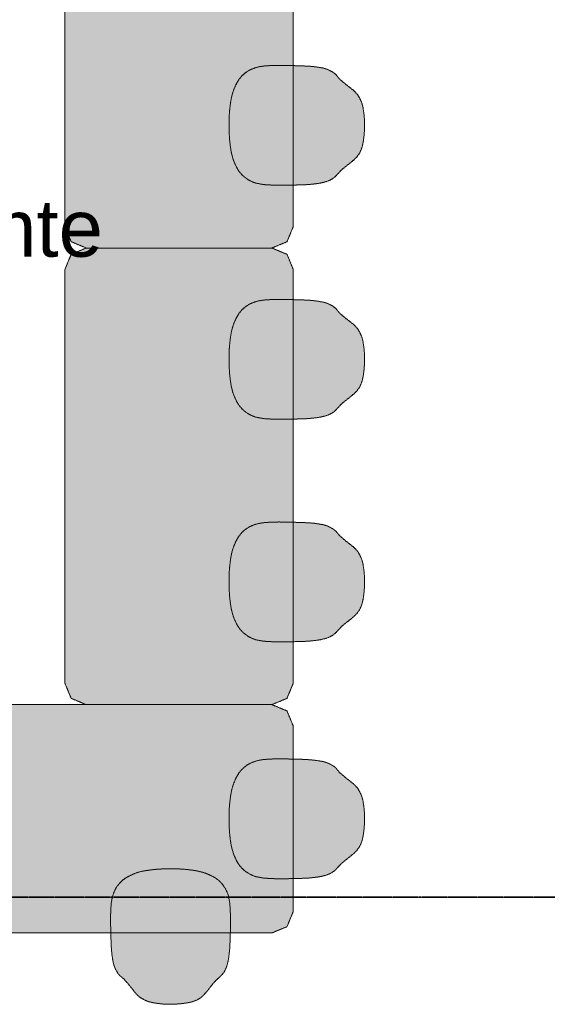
# Model space of a CAD drawing. Extents: x 0 to 92550, y 0 to 59400.
# Tile 46 of 94: x 22911 to 24759, y 41325 to 44775. Entities that reach past the tile are written whole.
import ezdxf
from ezdxf.xclip import XClip

# ---------------------------------------------------------------- set-up
doc = ezdxf.new("R2010")
doc.units = 0
doc.header["$MEASUREMENT"] = 0
doc.header["$XCLIPFRAME"] = 0
doc.linetypes.add('Streep-streepje', pattern=[1300, 1000, -100, 100, -100])
doc.linetypes.add('Streeplijn fijn', pattern=[234.119993, 155.999994, -78.119999])
for name, color, linetype in [('ZZ 72 Vaste inrichting', 7, 'Continuous'), ('ZZ Markers doorsnede', 7, 'Continuous'), ('ZZ Zone Gebruiksruimten', 7, 'Continuous')]:
    doc.layers.add(name, color=color, linetype=linetype)
doc.styles.add('GENERATED_STYLE_2', font='arial.ttf')

# ---------------------------------------------------------------- blocks, each defined once
blk = doc.blocks.new('Drawing_1_1', base_point=(5738.9, 6500))
at = {"layer": 'ZZ 72 Vaste inrichting', "linetype": 'Continuous', "lineweight": 0, "true_color": 0xffffff}
for points in [[(23868.9, 45500), (23846.9, 45553.1), (23793.9, 45575), (23143.8, 45575), (23090.9, 45553.1), (23068.8, 45500), (23068.8, 44050), (23090.9, 43997), (23143.8, 43975), (23793.9, 43975), (23846.9, 43997), (23868.9, 44050)], [(23678.3, 44244.7), (23685.9, 44235.1), (23698.7, 44222.7), (23713.1, 44213.1), (23726, 44206.6), (23737.9, 44202.3), (23749, 44200.2), (23765.9, 44197.1), (23783, 44196.1), (23806.7, 44195), (23851.5, 44195.1), (23866.3, 44195.4), (23903.1, 44196.5), (23922.5, 44197.3), (23937.8, 44199), (23954.5, 44201.1), (23963.9, 44202.5), (23972.1, 44204.5), (23981.2, 44206.7), (23988.5, 44208.8), (23995.1, 44211.8), (24005.3, 44216.9), (24014.9, 44224.1), (24018.3, 44227.6), (24026.5, 44236.1), (24034.7, 44245.2), (24041.8, 44252.2), (24056.1, 44263.5), (24070.5, 44274.7), (24083.5, 44285.8), (24091.1, 44293.8), (24093.7, 44297), (24099.5, 44305.1), (24101.9, 44309), (24105.5, 44316.4), (24110.1, 44328.9), (24113.1, 44341.8), (24115.5, 44356.9), (24117.3, 44371.4), (24118.9, 44397.1), (24118.7, 44415.3), (24117.5, 44437.7), (24115.6, 44451.1), (24113.2, 44466.8), (24110.7, 44477.7), (24108.5, 44485.6), (24101.7, 44499.8), (24098.9, 44504.5), (24096.5, 44508.6), (24093.7, 44513), (24092.5, 44514.3), (24088.3, 44519.1), (24086.6, 44520.5), (24083.9, 44523.9), (24080.3, 44526.9), (24076.5, 44530.3), (24070.8, 44534.6), (24065.5, 44538.7), (24053.5, 44548.1), (24044.9, 44555.1), (24035.5, 44563.7), (24030.8, 44567.8), (24027.2, 44571.8), (24024.3, 44575.8), (24017.5, 44583.4), (24013.5, 44586.8), (24008.9, 44590.4), (24002.1, 44594.4), (23995.1, 44598.1), (23988.3, 44601), (23981.9, 44603.2), (23972.1, 44605.9), (23966.1, 44606.7), (23960.8, 44607.8), (23952.9, 44608.9), (23942.9, 44610.3), (23925.6, 44612), (23910, 44612.7), (23899, 44613.4), (23885.8, 44613.5), (23864.9, 44614.2), (23849.4, 44614.6), (23832.3, 44615), (23817.3, 44615), (23801.7, 44614.7), (23800.1, 44614.7), (23783.3, 44613.9), (23778, 44613.6), (23764.5, 44612.5), (23761.1, 44612.1), (23749, 44610), (23736.1, 44606.6), (23723.9, 44602), (23712.7, 44596.8), (23702.7, 44590.1), (23688.6, 44578), (23683.3, 44571.6), (23678.7, 44565.6), (23673.7, 44557.3), (23667.1, 44545.1), (23660.8, 44531.1), (23656.7, 44519.1), (23655.7, 44516), (23652.2, 44502.6), (23649.5, 44485.5), (23647.4, 44470.5), (23647.1, 44467.7), (23646.1, 44456.3), (23644.9, 44443.2), (23644.5, 44426.9), (23643.8, 44408.9), (23644.1, 44389.7), (23644.7, 44373.7), (23645.5, 44359.1), (23646.9, 44344.7), (23648.9, 44328.2), (23649.3, 44326.3), (23651.3, 44313), (23651.9, 44309.9), (23655.8, 44293.9), (23659.9, 44281.2), (23660.8, 44278.8), (23667.1, 44264.8), (23672.1, 44254.5)], [(23868.9, 43900), (23846.9, 43953.1), (23793.9, 43975), (23143.8, 43975), (23090.9, 43953.1), (23068.8, 43900), (23068.8, 42450), (23090.9, 42397), (23143.8, 42375), (23793.9, 42375), (23846.9, 42397), (23868.9, 42450)], [(23678.3, 43424.8), (23685.9, 43415.1), (23698.7, 43402.7), (23713.1, 43393.1), (23726, 43386.6), (23737.9, 43382.3), (23749, 43380.2), (23765.9, 43377.1), (23783, 43376.1), (23806.7, 43375), (23851.5, 43375.2), (23866.3, 43375.4), (23903.1, 43376.5), (23922.5, 43377.3), (23937.8, 43379), (23954.5, 43381.1), (23963.9, 43382.5), (23972.1, 43384.5), (23981.2, 43386.7), (23988.5, 43388.8), (23995.1, 43391.8), (24005.3, 43397), (24014.9, 43404.1), (24018.3, 43407.6), (24026.5, 43416.1), (24034.7, 43425.2), (24041.8, 43432.2), (24056.1, 43443.5), (24070.5, 43454.7), (24083.5, 43465.8), (24091.1, 43473.8), (24093.7, 43477), (24099.5, 43485.1), (24101.9, 43489), (24105.5, 43496.4), (24110.1, 43508.9), (24113.1, 43521.8), (24115.5, 43536.9), (24117.3, 43551.4), (24118.9, 43577.2), (24118.7, 43595.3), (24117.5, 43617.7), (24115.6, 43631.1), (24113.2, 43646.8), (24110.7, 43657.7), (24108.5, 43665.6), (24101.7, 43679.8), (24098.9, 43684.5), (24096.5, 43688.6), (24093.7, 43693), (24092.5, 43694.3), (24088.3, 43699.1), (24086.6, 43700.5), (24083.9, 43703.9), (24080.3, 43706.9), (24076.5, 43710.2), (24070.8, 43714.6), (24065.5, 43718.7), (24053.5, 43728.1), (24044.9, 43735.1), (24035.5, 43743.7), (24030.8, 43747.8), (24027.2, 43751.8), (24024.3, 43755.8), (24017.5, 43763.4), (24013.5, 43766.8), (24008.9, 43770.4), (24002.1, 43774.4), (23995.1, 43778.1), (23988.3, 43781), (23981.9, 43783.2), (23972.1, 43785.9), (23966.1, 43786.7), (23960.8, 43787.8), (23952.9, 43788.9), (23942.9, 43790.3), (23925.6, 43792), (23910, 43792.7), (23899, 43793.4), (23885.8, 43793.5), (23864.9, 43794.2), (23849.4, 43794.6), (23832.3, 43795), (23817.3, 43795), (23801.7, 43794.7), (23800.1, 43794.7), (23783.3, 43793.9), (23778, 43793.6), (23764.5, 43792.5), (23761.1, 43792.1), (23749, 43790), (23736.1, 43786.6), (23723.9, 43782), (23712.7, 43776.8), (23702.7, 43770.1), (23688.6, 43758), (23683.3, 43751.6), (23678.7, 43745.6), (23673.7, 43737.3), (23667.1, 43725.1), (23660.8, 43711.1), (23656.7, 43699.1), (23655.7, 43696), (23652.2, 43682.6), (23649.5, 43665.5), (23647.4, 43650.5), (23647.1, 43647.6), (23646.1, 43636.3), (23644.9, 43623.2), (23644.5, 43606.9), (23643.8, 43588.9), (23644.1, 43569.7), (23644.7, 43553.7), (23645.5, 43539.1), (23646.9, 43524.7), (23648.9, 43508.2), (23649.3, 43506.3), (23651.3, 43493), (23651.9, 43489.9), (23655.8, 43473.9), (23659.9, 43461.2), (23660.8, 43458.8), (23667.1, 43444.8), (23672.1, 43434.5)], [(23678.3, 42644.7), (23685.9, 42635.1), (23698.7, 42622.7), (23713.1, 42613.1), (23726, 42606.6), (23737.9, 42602.3), (23749, 42600.2), (23765.9, 42597.1), (23783, 42596.1), (23806.7, 42595), (23851.5, 42595.1), (23866.3, 42595.4), (23903.1, 42596.5), (23922.5, 42597.3), (23937.8, 42599), (23954.5, 42601.1), (23963.9, 42602.5), (23972.1, 42604.5), (23981.2, 42606.7), (23988.5, 42608.8), (23995.1, 42611.8), (24005.3, 42616.9), (24014.9, 42624.1), (24018.3, 42627.6), (24026.5, 42636.1), (24034.7, 42645.2), (24041.8, 42652.2), (24056.1, 42663.5), (24070.5, 42674.7), (24083.5, 42685.8), (24091.1, 42693.8), (24093.7, 42697), (24099.5, 42705.1), (24101.9, 42709), (24105.5, 42716.5), (24110.1, 42728.9), (24113.1, 42741.8), (24115.5, 42756.9), (24117.3, 42771.4), (24118.9, 42797.1), (24118.7, 42815.3), (24117.5, 42837.7), (24115.6, 42851.1), (24113.2, 42866.8), (24110.7, 42877.7), (24108.5, 42885.6), (24101.7, 42899.8), (24098.9, 42904.6), (24096.5, 42908.6), (24093.7, 42913), (24092.5, 42914.3), (24088.3, 42919.1), (24086.6, 42920.5), (24083.9, 42923.9), (24080.3, 42926.9), (24076.5, 42930.3), (24070.8, 42934.6), (24065.5, 42938.7), (24053.5, 42948.1), (24044.9, 42955.1), (24035.5, 42963.7), (24030.8, 42967.8), (24027.2, 42971.8), (24024.3, 42975.8), (24017.5, 42983.4), (24013.5, 42986.8), (24008.9, 42990.4), (24002.1, 42994.4), (23995.1, 42998.1), (23988.3, 43001), (23981.9, 43003.2), (23972.1, 43005.8), (23966.1, 43006.7), (23960.8, 43007.8), (23952.9, 43008.9), (23942.9, 43010.3), (23925.6, 43012), (23910, 43012.7), (23899, 43013.4), (23885.8, 43013.5), (23864.9, 43014.2), (23849.4, 43014.6), (23832.3, 43015), (23817.3, 43015), (23801.7, 43014.7), (23800.1, 43014.7), (23783.3, 43013.9), (23778, 43013.6), (23764.5, 43012.5), (23761.1, 43012.1), (23749, 43010), (23736.1, 43006.6), (23723.9, 43002), (23712.7, 42996.8), (23702.7, 42990.1), (23688.6, 42978), (23683.3, 42971.6), (23678.7, 42965.6), (23673.7, 42957.3), (23667.1, 42945.1), (23660.8, 42931.1), (23656.7, 42919.1), (23655.7, 42916), (23652.2, 42902.6), (23649.5, 42885.5), (23647.4, 42870.5), (23647.1, 42867.7), (23646.1, 42856.3), (23644.9, 42843.1), (23644.5, 42826.9), (23643.8, 42808.9), (23644.1, 42789.7), (23644.7, 42773.7), (23645.5, 42759.1), (23646.9, 42744.7), (23648.9, 42728.2), (23649.3, 42726.3), (23651.3, 42713), (23651.9, 42709.9), (23655.8, 42693.9), (23659.9, 42681.2), (23660.8, 42678.8), (23667.1, 42664.8), (23672.1, 42654.5)], [(22343.9, 41575), (23793.9, 41575), (23846.8, 41596.9), (23868.9, 41650), (23868.9, 42300), (23846.8, 42353), (23793.9, 42375), (22343.9, 42375), (22290.9, 42353), (22268.9, 42300), (22268.9, 41650), (22290.9, 41596.9)], [(23678.3, 41814.7), (23685.9, 41805.1), (23698.7, 41792.7), (23713.1, 41783.1), (23726, 41776.6), (23737.9, 41772.3), (23749, 41770.2), (23765.9, 41767.1), (23783, 41766.1), (23806.7, 41765), (23851.5, 41765.1), (23866.3, 41765.4), (23903.1, 41766.5), (23922.5, 41767.3), (23937.8, 41769), (23954.5, 41771.1), (23963.9, 41772.5), (23972.1, 41774.5), (23981.2, 41776.7), (23988.5, 41778.8), (23995.1, 41781.8), (24005.3, 41786.9), (24014.9, 41794.1), (24018.3, 41797.6), (24026.5, 41806.1), (24034.7, 41815.2), (24041.8, 41822.2), (24056.1, 41833.5), (24070.5, 41844.7), (24083.5, 41855.8), (24091.1, 41863.8), (24093.7, 41867), (24099.5, 41875.1), (24101.9, 41879), (24105.5, 41886.5), (24110.1, 41898.9), (24113.1, 41911.8), (24115.5, 41926.9), (24117.3, 41941.4), (24118.9, 41967.1), (24118.7, 41985.3), (24117.5, 42007.7), (24115.6, 42021), (24113.2, 42036.8), (24110.7, 42047.7), (24108.5, 42055.6), (24101.7, 42069.8), (24098.9, 42074.5), (24096.5, 42078.6), (24093.7, 42083), (24092.5, 42084.3), (24088.3, 42089.1), (24086.6, 42090.5), (24083.9, 42093.9), (24080.3, 42096.9), (24076.5, 42100.3), (24070.8, 42104.6), (24065.5, 42108.7), (24053.5, 42118.1), (24044.9, 42125.1), (24035.5, 42133.7), (24030.8, 42137.8), (24027.2, 42141.8), (24024.3, 42145.8), (24017.5, 42153.4), (24013.5, 42156.8), (24008.9, 42160.4), (24002.1, 42164.4), (23995.1, 42168.1), (23988.3, 42171), (23981.9, 42173.2), (23972.1, 42175.8), (23966.1, 42176.7), (23960.8, 42177.8), (23952.9, 42178.9), (23942.9, 42180.3), (23925.6, 42182), (23910, 42182.7), (23899, 42183.4), (23885.8, 42183.5), (23864.9, 42184.2), (23849.4, 42184.6), (23832.3, 42184.9), (23817.3, 42185), (23801.7, 42184.7), (23800.1, 42184.7), (23783.3, 42183.9), (23778, 42183.6), (23764.5, 42182.5), (23761.1, 42182.1), (23749, 42180), (23736.1, 42176.6), (23723.9, 42172), (23712.7, 42166.8), (23702.7, 42160.2), (23688.6, 42148), (23683.3, 42141.6), (23678.7, 42135.6), (23673.7, 42127.3), (23667.1, 42115.1), (23660.8, 42101.1), (23656.7, 42089.1), (23655.7, 42086), (23652.2, 42072.6), (23649.5, 42055.5), (23647.4, 42040.5), (23647.1, 42037.7), (23646.1, 42026.3), (23644.9, 42013.1), (23644.5, 41996.9), (23643.8, 41978.9), (23644.1, 41959.7), (23644.7, 41943.7), (23645.5, 41929.1), (23646.9, 41914.7), (23648.9, 41898.2), (23649.3, 41896.3), (23651.3, 41883), (23651.9, 41879.9), (23655.8, 41863.9), (23659.9, 41851.2), (23660.8, 41848.8), (23667.1, 41834.8), (23672.1, 41824.5)], [(23599.1, 41765.5), (23589.5, 41771.7), (23579.1, 41776.7), (23565.1, 41783), (23562.7, 41783.9), (23549.9, 41788), (23533.9, 41791.9), (23530.8, 41792.5), (23517.4, 41794.7), (23515.7, 41794.9), (23499.3, 41797), (23484.7, 41798.3), (23470.1, 41799.2), (23454.3, 41799.8), (23434.9, 41800), (23416.9, 41799.5), (23400.7, 41798.9), (23387.5, 41797.8), (23376.3, 41796.7), (23373.3, 41796.4), (23358.5, 41794.4), (23341.3, 41791.5), (23327.9, 41788.1), (23324.7, 41787.2), (23312.9, 41783), (23298.9, 41776.7), (23286.4, 41770.3), (23278.3, 41765.2), (23272.3, 41760.7), (23265.8, 41755.2), (23253.7, 41741.3), (23247.1, 41731.1), (23241.9, 41719.9), (23237.5, 41708.5), (23233.9, 41694.9), (23231.9, 41682.8), (23231.3, 41679.3), (23230.3, 41665.8), (23229.9, 41660.5), (23229.3, 41643.7), (23229.1, 41642.2), (23228.9, 41626.7), (23228.9, 41611.6), (23229.3, 41594.4), (23229.6, 41579), (23230.3, 41558), (23230.5, 41544.7), (23231.1, 41533.8), (23231.9, 41518.3), (23233.5, 41501), (23234.9, 41490.9), (23236.1, 41483), (23237.1, 41477.8), (23238, 41471.8), (23240.7, 41461.9), (23242.9, 41455.6), (23245.7, 41448.7), (23249.5, 41441.9), (23253.5, 41435), (23257.1, 41430.4), (23260.5, 41426.4), (23268.1, 41419.7), (23272.1, 41416.7), (23276.1, 41413), (23280.3, 41408.4), (23288.7, 41398.9), (23295.7, 41390.4), (23305.3, 41378.4), (23309.3, 41373), (23313.7, 41367.5), (23316.9, 41363.6), (23320.1, 41360), (23323.5, 41357.2), (23324.9, 41355.6), (23329.7, 41351.3), (23330.9, 41350.2), (23335.3, 41347.4), (23339.3, 41344.9), (23344.1, 41342.2), (23358.3, 41335.4), (23366.1, 41333.2), (23377.1, 41330.7), (23392.8, 41328.2), (23406.1, 41326.5), (23428.7, 41325.1), (23446.7, 41325), (23472.5, 41326.7), (23486.9, 41328.4), (23502.1, 41330.8), (23514.9, 41333.8), (23527.5, 41338.3), (23534.9, 41342), (23538.9, 41344.3), (23546.9, 41350.2), (23550.1, 41352.8), (23558.1, 41360.5), (23569.1, 41373.4), (23580.3, 41387.8), (23591.7, 41402), (23598.7, 41409.2), (23607.7, 41417.3), (23616.3, 41425.7), (23619.9, 41428.9), (23626.9, 41438.5), (23632.1, 41448.8), (23635.1, 41455.4), (23637.1, 41462.6), (23639.5, 41471.7), (23641.3, 41480.1), (23642.9, 41489.4), (23644.9, 41506), (23646.5, 41521.3), (23647.3, 41540.9), (23648.5, 41577.6), (23648.7, 41592.4), (23648.9, 41637.3), (23647.7, 41660.8), (23646.7, 41678), (23643.7, 41694.7), (23641.7, 41706), (23637.2, 41717.8), (23630.9, 41730.9), (23621.3, 41745.2), (23608.9, 41758)]]:
    blk.add_hatch(color=7, dxfattribs=at).paths.add_polyline_path(points)
at = {"layer": 'ZZ 72 Vaste inrichting', "color": 174, "linetype": 'Streeplijn fijn', "lineweight": 5, "ltscale": 0.01, "true_color": 0x0000aa, "flags": 128}
for points in [[(23068.9, 44050), (23068.9, 45500)], [(23868.9, 45500), (23868.9, 44050)], [(23736.1, 44606.7), (23749.1, 44610)], [(23749.1, 44610.1), (23761.1, 44612)], [(23761.1, 44612.1), (23764.5, 44612.5)], [(23764.5, 44612.5), (23778.1, 44613.6)], [(23778.1, 44613.6), (23783.3, 44613.9)], [(23783.3, 44613.9), (23800.1, 44614.7)], [(23800.1, 44614.7), (23801.7, 44614.7)], [(23801.7, 44614.7), (23817.3, 44615)], [(23817.3, 44615), (23832.3, 44614.9)], [(23832.3, 44615), (23849.5, 44614.6)], [(23849.5, 44614.6), (23864.9, 44614.2)], [(23864.9, 44614.2), (23885.9, 44613.6)], [(23885.9, 44613.6), (23899.1, 44613.4)], [(23899.1, 44613.4), (23910.1, 44612.7)], [(23910.1, 44612.7), (23925.7, 44612)], [(23925.7, 44612), (23942.9, 44610.3)], [(23942.9, 44610.3), (23952.9, 44608.9)], [(23683.3, 44571.6), (23688.7, 44578)], [(23688.7, 44578), (23702.6, 44590.2)], [(23702.7, 44590.2), (23712.7, 44596.9)], [(23712.7, 44596.9), (23723.9, 44602)], [(23723.9, 44602), (23735.3, 44606.3)], [(23952.9, 44608.9), (23960.8, 44607.8)], [(23960.9, 44607.7), (23966.1, 44606.7)], [(23966.1, 44606.7), (23972.1, 44605.8)], [(23972.1, 44605.8), (23981.9, 44603.2)], [(23981.9, 44603.2), (23988.3, 44601)], [(23988.3, 44601), (23995, 44598.1)], [(23995.1, 44598.1), (24002.1, 44594.4)], [(24002.1, 44594.5), (24008.8, 44590.4)], [(24008.9, 44590.4), (24013.5, 44586.8)], [(24013.5, 44586.8), (24017.5, 44583.4)], [(24017.5, 44583.4), (24024.3, 44575.8)], [(24024.3, 44575.8), (24027.3, 44571.8)], [(23660.9, 44531.1), (23667.1, 44545)], [(23667.1, 44545.1), (23673.7, 44557.4)], [(23673.7, 44557.3), (23678.7, 44565.6)], [(23678.7, 44565.6), (23683.3, 44571.6)], [(24027.3, 44571.8), (24030.9, 44567.8)], [(24030.9, 44567.9), (24035.5, 44563.6)], [(24035.5, 44563.6), (24044.9, 44555.2)], [(24044.9, 44555.2), (24053.5, 44548.2)], [(24053.5, 44548.1), (24065.5, 44538.7)], [(23652.3, 44502.5), (23655.7, 44515.9)], [(23655.7, 44515.9), (23656.7, 44519.2)], [(23656.7, 44519.2), (23660.9, 44531.1)], [(24065.5, 44538.7), (24070.9, 44534.6)], [(24070.9, 44534.6), (24076.4, 44530.2)], [(24076.5, 44530.3), (24080.3, 44526.9)], [(24080.3, 44526.9), (24083.9, 44523.8)], [(24083.9, 44523.8), (24086.7, 44520.4)], [(24086.7, 44520.5), (24088.3, 44519.1)], [(24088.3, 44519.1), (24092.5, 44514.3)], [(24092.5, 44514.2), (24093.7, 44513)], [(24093.7, 44513), (24096.5, 44508.7)], [(24096.5, 44508.7), (24098.9, 44504.6)], [(23647.5, 44470.5), (23649.5, 44485.5)], [(23649.5, 44485.5), (23652.3, 44502.5)], [(24098.9, 44504.6), (24101.7, 44499.8)], [(24101.7, 44499.8), (24108.4, 44485.6)], [(24108.5, 44485.6), (24110.7, 44477.7)], [(24110.7, 44477.7), (24113.3, 44466.8)], [(23644.5, 44426.9), (23644.9, 44443.2)], [(23644.9, 44443.1), (23646.1, 44456.3)], [(23646.1, 44456.3), (23647.1, 44467.7)], [(23647.1, 44467.7), (23647.5, 44470.5)], [(24113.3, 44466.8), (24115.7, 44451.1)], [(24115.7, 44451.1), (24117.5, 44437.7)], [(24117.5, 44437.7), (24118.7, 44415.3)], [(23643.9, 44408.9), (23644.4, 44426.9)], [(23644.1, 44389.6), (23643.9, 44408.9)], [(24118.7, 44415.3), (24118.9, 44397.1)], [(23644.7, 44373.8), (23644, 44389.6)], [(23645.5, 44359.2), (23644.7, 44373.8)], [(24117.3, 44371.4), (24115.4, 44356.9)], [(24118.9, 44397.1), (24117.3, 44371.4)], [(23646.9, 44344.6), (23645.5, 44359.2)], [(23648.9, 44328.3), (23646.9, 44344.6)], [(24113.1, 44341.9), (24110, 44328.9)], [(24115.5, 44356.9), (24113.1, 44341.8)], [(23649.3, 44326.3), (23648.9, 44328.2)], [(23651.3, 44312.9), (23649.3, 44326.3)], [(23651.9, 44309.9), (23651.2, 44312.9)], [(23655.9, 44294), (23651.9, 44309.9)], [(24099.5, 44305.1), (24093.7, 44297)], [(24101.9, 44309), (24099.5, 44305)], [(24105.5, 44316.5), (24101.9, 44309)], [(24110.1, 44328.9), (24105.5, 44316.4)], [(23659.9, 44281.2), (23655.9, 44293.9)], [(23660.9, 44278.8), (23659.9, 44281.1)], [(23667.1, 44264.8), (23660.9, 44278.8)], [(23672.1, 44254.5), (23667.1, 44264.8)], [(24070.5, 44274.7), (24056.1, 44263.6)], [(24083.5, 44285.8), (24070.5, 44274.7)], [(24091.1, 44293.8), (24083.5, 44285.8)], [(24093.7, 44297), (24091.1, 44293.8)], [(23678.3, 44244.7), (23672.1, 44254.5)], [(23685.9, 44235.1), (23678.3, 44244.7)], [(23698.7, 44222.7), (23685.9, 44235.1)], [(24026.5, 44236.1), (24018.3, 44227.6)], [(24034.7, 44245.2), (24026.5, 44236.2)], [(24041.9, 44252.2), (24034.7, 44245.2)], [(24056.1, 44263.5), (24041.9, 44252.2)], [(23713.1, 44213.1), (23698.7, 44222.7)], [(23726.1, 44206.6), (23713.1, 44213.1)], [(23737.9, 44202.3), (23726.1, 44206.6)], [(23749.1, 44200.2), (23737.9, 44202.3)], [(23765.9, 44197.2), (23749.1, 44200.2)], [(23783.1, 44196.1), (23765.9, 44197.2)], [(23806.7, 44195), (23783.1, 44196.1)], [(23866.3, 44195.5), (23851.5, 44195.2)], [(23903.1, 44196.5), (23866.2, 44195.4)], [(23922.5, 44197.3), (23903.1, 44196.5)], [(23937.9, 44199), (23922.5, 44197.3)], [(23954.5, 44201), (23937.9, 44198.9)], [(23963.9, 44202.5), (23954.5, 44201)], [(23972.1, 44204.5), (23963.9, 44202.5)], [(23981.3, 44206.7), (23972.1, 44204.5)], [(23988.5, 44208.8), (23981.3, 44206.7)], [(23995.1, 44211.8), (23988.4, 44208.8)], [(24005.3, 44216.9), (23995, 44211.8)], [(24014.9, 44224.1), (24005.3, 44216.9)], [(24018.3, 44227.6), (24014.9, 44224.1)], [(23851.5, 44195.1), (23806.7, 44195)], [(23090.9, 43997), (23068.9, 44050)], [(23868.9, 44050), (23846.9, 43997)], [(23143.9, 43975), (23090.9, 43997)], [(23846.9, 43997), (23793.9, 43975)], [(23090.9, 43953.1), (23143.9, 43975)], [(23143.9, 43975), (23793.9, 43975)], [(23793.9, 43975), (23143.9, 43975)], [(23793.9, 43975), (23846.9, 43953.1)], [(23068.9, 43900), (23090.9, 43953.1)], [(23846.9, 43953.1), (23868.9, 43900)], [(23068.9, 42450), (23068.9, 43900)], [(23868.9, 43900), (23868.9, 42450)], [(23712.7, 43776.9), (23723.9, 43782)], [(23723.9, 43782), (23735.3, 43786.3)], [(23736.1, 43786.6), (23749.1, 43790)], [(23749.1, 43790.1), (23761.1, 43792)], [(23761.1, 43792.1), (23764.5, 43792.5)], [(23764.5, 43792.5), (23778.1, 43793.6)], [(23778.1, 43793.6), (23783.3, 43793.9)], [(23783.3, 43793.9), (23800.1, 43794.7)], [(23800.1, 43794.6), (23801.7, 43794.7)], [(23801.7, 43794.7), (23817.3, 43795)], [(23817.3, 43795), (23832.3, 43794.9)], [(23832.3, 43795), (23849.5, 43794.6)], [(23849.5, 43794.6), (23864.9, 43794.2)], [(23864.9, 43794.2), (23885.9, 43793.6)], [(23885.9, 43793.6), (23899.1, 43793.4)], [(23899.1, 43793.4), (23910.1, 43792.7)], [(23910.1, 43792.7), (23925.7, 43792)], [(23925.7, 43792), (23942.9, 43790.3)], [(23942.9, 43790.3), (23952.9, 43788.9)], [(23952.9, 43788.9), (23960.8, 43787.8)], [(23960.9, 43787.8), (23966.1, 43786.7)], [(23966.1, 43786.7), (23972.1, 43785.8)], [(23972.1, 43785.8), (23981.9, 43783.2)], [(23981.9, 43783.2), (23988.3, 43781)], [(23678.7, 43745.6), (23683.3, 43751.6)], [(23683.3, 43751.6), (23688.7, 43758)], [(23688.7, 43758), (23702.6, 43770.2)], [(23702.7, 43770.1), (23712.7, 43776.9)], [(23988.3, 43781), (23995, 43778.1)], [(23995.1, 43778.1), (24002.1, 43774.4)], [(24002.1, 43774.5), (24008.8, 43770.4)], [(24008.9, 43770.4), (24013.5, 43766.8)], [(24013.5, 43766.8), (24017.5, 43763.4)], [(24017.5, 43763.4), (24024.3, 43755.8)], [(24024.3, 43755.8), (24027.3, 43751.8)], [(24027.3, 43751.8), (24030.9, 43747.8)], [(24030.9, 43747.8), (24035.5, 43743.6)], [(23660.9, 43711.1), (23667.1, 43725)], [(23667.1, 43725.1), (23673.7, 43737.3)], [(23673.7, 43737.3), (23678.7, 43745.6)], [(24035.5, 43743.6), (24044.9, 43735.2)], [(24044.9, 43735.2), (24053.5, 43728.1)], [(24053.5, 43728.1), (24065.5, 43718.7)], [(24065.5, 43718.7), (24070.9, 43714.6)], [(24070.9, 43714.6), (24076.4, 43710.2)], [(23649.5, 43665.5), (23652.3, 43682.5)], [(23652.3, 43682.5), (23655.7, 43695.9)], [(23655.7, 43695.9), (23656.7, 43699.2)], [(23656.7, 43699.1), (23660.9, 43711.1)], [(24076.5, 43710.2), (24080.3, 43706.9)], [(24080.3, 43706.9), (24083.9, 43703.8)], [(24083.9, 43703.8), (24086.7, 43700.4)], [(24086.7, 43700.5), (24088.3, 43699.1)], [(24088.3, 43699.1), (24092.5, 43694.3)], [(24092.5, 43694.3), (24093.7, 43693)], [(24093.7, 43693), (24096.5, 43688.7)], [(24096.5, 43688.7), (24098.9, 43684.6)], [(24098.9, 43684.6), (24101.7, 43679.8)], [(24101.7, 43679.8), (24108.4, 43665.6)], [(23646.1, 43636.3), (23647.1, 43647.7)], [(23647.1, 43647.7), (23647.5, 43650.5)], [(23647.5, 43650.5), (23649.5, 43665.5)], [(24108.5, 43665.6), (24110.7, 43657.7)], [(24110.7, 43657.7), (24113.3, 43646.8)], [(24113.3, 43646.8), (24115.7, 43631.1)], [(23644.5, 43606.9), (23644.9, 43623.2)], [(23644.9, 43623.1), (23646.1, 43636.3)], [(24115.7, 43631.1), (24117.5, 43617.7)], [(24117.5, 43617.7), (24118.7, 43595.3)], [(23643.9, 43588.9), (23644.4, 43606.9)], [(23644.1, 43569.7), (23643.9, 43588.9)], [(24118.9, 43577.1), (24117.3, 43551.4)], [(24118.7, 43595.3), (24118.9, 43577.1)], [(23644.7, 43553.7), (23644, 43569.6)], [(23645.5, 43539.2), (23644.7, 43553.8)], [(24117.3, 43551.4), (24115.4, 43536.9)], [(23646.9, 43524.7), (23645.5, 43539.2)], [(23648.9, 43508.2), (23646.9, 43524.6)], [(23649.3, 43506.3), (23648.9, 43508.2)], [(23651.3, 43493), (23649.3, 43506.3)], [(24110.1, 43508.9), (24105.5, 43496.4)], [(24113.1, 43521.9), (24110, 43508.9)], [(24115.5, 43536.9), (24113.1, 43521.8)], [(23651.9, 43489.9), (23651.2, 43492.9)], [(23655.9, 43474), (23651.9, 43489.9)], [(23659.9, 43461.2), (23655.9, 43473.9)], [(24091.1, 43473.8), (24083.5, 43465.8)], [(24093.7, 43477), (24091.1, 43473.8)], [(24099.5, 43485.1), (24093.7, 43477)], [(24101.9, 43489), (24099.5, 43485)], [(24105.5, 43496.5), (24101.9, 43489)], [(23660.9, 43458.8), (23659.9, 43461.1)], [(23667.1, 43444.8), (23660.9, 43458.8)], [(23672.1, 43434.5), (23667.1, 43444.8)], [(24056.1, 43443.5), (24041.9, 43432.2)], [(24070.5, 43454.7), (24056.1, 43443.6)], [(24083.5, 43465.8), (24070.5, 43454.7)], [(23678.3, 43424.8), (23672.1, 43434.5)], [(23685.9, 43415.1), (23678.3, 43424.7)], [(23698.7, 43402.7), (23685.9, 43415.1)], [(23713.1, 43393.1), (23698.7, 43402.6)], [(24014.9, 43404.1), (24005.3, 43396.9)], [(24018.3, 43407.6), (24014.9, 43404.1)], [(24026.5, 43416.2), (24018.3, 43407.6)], [(24034.7, 43425.2), (24026.5, 43416.2)], [(24041.9, 43432.2), (24034.7, 43425.2)], [(23726.1, 43386.6), (23713.1, 43393.1)], [(23737.9, 43382.3), (23726.1, 43386.6)], [(23749.1, 43380.2), (23737.9, 43382.3)], [(23765.9, 43377.1), (23749.1, 43380.2)], [(23783.1, 43376.1), (23765.9, 43377.2)], [(23806.7, 43375), (23783.1, 43376.1)], [(23851.5, 43375.2), (23806.7, 43375)], [(23866.3, 43375.4), (23851.5, 43375.2)], [(23903.1, 43376.5), (23866.2, 43375.4)], [(23922.5, 43377.3), (23903.1, 43376.5)], [(23937.9, 43379), (23922.5, 43377.3)], [(23954.5, 43381), (23937.9, 43378.9)], [(23963.9, 43382.5), (23954.5, 43381)], [(23972.1, 43384.5), (23963.9, 43382.5)], [(23981.3, 43386.7), (23972.1, 43384.5)], [(23988.5, 43388.8), (23981.3, 43386.7)], [(23995.1, 43391.8), (23988.4, 43388.8)], [(24005.3, 43396.9), (23995, 43391.8)], [(23688.7, 42977.9), (23702.6, 42990.2)], [(23702.7, 42990.1), (23712.7, 42996.8)], [(23712.7, 42996.8), (23723.9, 43002)], [(23723.9, 43002), (23735.3, 43006.3)], [(23736.1, 43006.6), (23749.1, 43010)], [(23749.1, 43010), (23761.1, 43012)], [(23761.1, 43012.1), (23764.5, 43012.5)], [(23764.5, 43012.5), (23778.1, 43013.6)], [(23778.1, 43013.6), (23783.3, 43013.9)], [(23783.3, 43013.9), (23800.1, 43014.7)], [(23800.1, 43014.6), (23801.7, 43014.7)], [(23801.7, 43014.7), (23817.3, 43015)], [(23817.3, 43015), (23832.3, 43014.9)], [(23832.3, 43015), (23849.5, 43014.6)], [(23849.5, 43014.6), (23864.9, 43014.2)], [(23864.9, 43014.2), (23885.9, 43013.6)], [(23885.9, 43013.6), (23899.1, 43013.4)], [(23899.1, 43013.4), (23910.1, 43012.7)], [(23910.1, 43012.7), (23925.7, 43012)], [(23925.7, 43012), (23942.9, 43010.3)], [(23942.9, 43010.3), (23952.9, 43008.9)], [(23952.9, 43008.9), (23960.8, 43007.8)], [(23960.9, 43007.7), (23966.1, 43006.7)], [(23966.1, 43006.7), (23972.1, 43005.8)], [(23972.1, 43005.8), (23981.9, 43003.2)], [(23981.9, 43003.2), (23988.3, 43001)], [(23988.3, 43001), (23995, 42998.1)], [(23995.1, 42998.1), (24002.1, 42994.4)], [(24002.1, 42994.4), (24008.8, 42990.4)], [(24008.9, 42990.4), (24013.5, 42986.8)], [(23667.1, 42945.1), (23673.7, 42957.3)], [(23673.7, 42957.3), (23678.7, 42965.6)], [(23678.7, 42965.6), (23683.3, 42971.6)], [(23683.3, 42971.6), (23688.7, 42978)], [(24013.5, 42986.8), (24017.5, 42983.4)], [(24017.5, 42983.4), (24024.3, 42975.8)], [(24024.3, 42975.8), (24027.3, 42971.8)], [(24027.3, 42971.8), (24030.9, 42967.8)], [(24030.9, 42967.8), (24035.5, 42963.6)], [(24035.5, 42963.6), (24044.9, 42955.2)], [(24044.9, 42955.1), (24053.5, 42948.2)], [(23655.7, 42915.9), (23656.7, 42919.2)], [(23656.7, 42919.1), (23660.9, 42931.1)], [(23660.9, 42931.1), (23667.1, 42945)], [(24053.5, 42948.1), (24065.5, 42938.7)], [(24065.5, 42938.7), (24070.9, 42934.6)], [(24070.9, 42934.6), (24076.4, 42930.2)], [(24076.5, 42930.2), (24080.3, 42926.9)], [(24080.3, 42926.9), (24083.9, 42923.8)], [(24083.9, 42923.8), (24086.7, 42920.4)], [(24086.7, 42920.5), (24088.3, 42919.1)], [(24088.3, 42919), (24092.5, 42914.2)], [(23647.5, 42870.5), (23649.5, 42885.5)], [(23649.5, 42885.5), (23652.3, 42902.6)], [(23652.3, 42902.5), (23655.7, 42915.9)], [(24092.5, 42914.2), (24093.7, 42913)], [(24093.7, 42913), (24096.5, 42908.7)], [(24096.5, 42908.6), (24098.9, 42904.6)], [(24098.9, 42904.6), (24101.7, 42899.8)], [(24101.7, 42899.8), (24108.4, 42885.6)], [(24108.5, 42885.6), (24110.7, 42877.7)], [(23644.9, 42843.1), (23646.1, 42856.3)], [(23646.1, 42856.3), (23647.1, 42867.7)], [(23647.1, 42867.7), (23647.5, 42870.5)], [(24110.7, 42877.7), (24113.3, 42866.8)], [(24113.3, 42866.8), (24115.7, 42851.1)], [(24115.7, 42851.1), (24117.5, 42837.7)], [(23643.9, 42808.9), (23644.4, 42826.9)], [(23644.5, 42826.9), (23644.9, 42843.2)], [(24117.5, 42837.7), (24118.7, 42815.3)], [(23644.1, 42789.6), (23643.9, 42808.9)], [(23644.7, 42773.8), (23644, 42789.6)], [(24118.9, 42797.1), (24117.3, 42771.4)], [(24118.7, 42815.3), (24118.9, 42797.1)], [(23645.5, 42759.1), (23644.7, 42773.8)], [(23646.9, 42744.6), (23645.5, 42759.2)], [(24115.5, 42756.9), (24113.1, 42741.8)], [(24117.3, 42771.4), (24115.4, 42756.9)], [(23648.9, 42728.2), (23646.9, 42744.6)], [(23649.3, 42726.3), (23648.9, 42728.2)], [(23651.3, 42713), (23649.3, 42726.3)], [(23651.9, 42709.9), (23651.2, 42712.9)], [(24105.5, 42716.5), (24101.9, 42709)], [(24110.1, 42728.9), (24105.5, 42716.4)], [(24113.1, 42741.9), (24110, 42728.9)], [(23655.9, 42694), (23651.9, 42709.9)], [(23659.9, 42681.1), (23655.9, 42693.9)], [(23660.9, 42678.8), (23659.9, 42681.1)], [(23667.1, 42664.8), (23660.9, 42678.8)], [(24083.5, 42685.8), (24070.5, 42674.7)], [(24091.1, 42693.8), (24083.5, 42685.8)], [(24093.7, 42697), (24091.1, 42693.8)], [(24099.5, 42705.1), (24093.7, 42697)], [(24101.9, 42709), (24099.5, 42705)], [(23672.1, 42654.5), (23667.1, 42664.8)], [(23678.3, 42644.7), (23672.1, 42654.5)], [(23685.9, 42635.1), (23678.3, 42644.7)], [(24034.7, 42645.2), (24026.5, 42636.2)], [(24041.9, 42652.2), (24034.7, 42645.2)], [(24056.1, 42663.5), (24041.9, 42652.2)], [(24070.5, 42674.7), (24056.1, 42663.6)], [(23698.7, 42622.7), (23685.9, 42635.1)], [(23713.1, 42613), (23698.7, 42622.6)], [(23726.1, 42606.6), (23713.1, 42613.1)], [(23988.5, 42608.8), (23981.3, 42606.7)], [(23995.1, 42611.8), (23988.4, 42608.8)], [(24005.3, 42616.9), (23995, 42611.8)], [(24014.9, 42624.1), (24005.3, 42616.9)], [(24018.3, 42627.6), (24014.9, 42624.1)], [(24026.5, 42636.2), (24018.3, 42627.6)], [(23737.9, 42602.3), (23726.1, 42606.6)], [(23749.1, 42600.2), (23737.9, 42602.3)], [(23765.9, 42597.1), (23749.1, 42600.2)], [(23783.1, 42596.1), (23765.9, 42597.2)], [(23806.7, 42595), (23783.1, 42596.1)], [(23851.5, 42595.1), (23806.7, 42595)], [(23866.3, 42595.4), (23851.5, 42595.2)], [(23903.1, 42596.5), (23866.2, 42595.4)], [(23922.5, 42597.3), (23903.1, 42596.5)], [(23937.9, 42598.9), (23922.5, 42597.3)], [(23954.5, 42601.1), (23937.9, 42598.9)], [(23963.9, 42602.5), (23954.5, 42601)], [(23972.1, 42604.5), (23963.9, 42602.5)], [(23981.3, 42606.7), (23972.1, 42604.5)], [(23090.9, 42397), (23068.9, 42450)], [(23868.9, 42450), (23846.9, 42396.9)], [(23793.9, 42375), (22343.9, 42375)], [(23143.9, 42375), (23090.9, 42396.9)], [(23793.9, 42375), (23143.9, 42375)], [(23846.9, 42397), (23793.9, 42375)], [(23846.9, 42353), (23793.9, 42375)], [(23868.9, 42300), (23846.9, 42353.1)], [(23868.9, 41650), (23868.9, 42300)], [(23688.7, 42147.9), (23702.6, 42160.1)], [(23702.7, 42160.1), (23712.7, 42166.9)], [(23712.7, 42166.8), (23723.9, 42172)], [(23723.9, 42172), (23735.3, 42176.3)], [(23736.1, 42176.6), (23749.1, 42180)], [(23749.1, 42180), (23761.1, 42182)], [(23761.1, 42182), (23764.5, 42182.5)], [(23764.5, 42182.5), (23778.1, 42183.6)], [(23778.1, 42183.6), (23783.3, 42183.9)], [(23783.3, 42183.9), (23800.1, 42184.7)], [(23800.1, 42184.6), (23801.7, 42184.7)], [(23801.7, 42184.7), (23817.3, 42185)], [(23817.3, 42185), (23832.3, 42184.9)], [(23832.3, 42185), (23849.5, 42184.6)], [(23849.5, 42184.6), (23864.9, 42184.2)], [(23864.9, 42184.2), (23885.9, 42183.6)], [(23885.9, 42183.6), (23899.1, 42183.4)], [(23899.1, 42183.4), (23910.1, 42182.7)], [(23910.1, 42182.7), (23925.7, 42182)], [(23925.7, 42182), (23942.9, 42180.3)], [(23942.9, 42180.3), (23952.9, 42178.9)], [(23952.9, 42178.9), (23960.8, 42177.8)], [(23960.9, 42177.7), (23966.1, 42176.7)], [(23966.1, 42176.7), (23972.1, 42175.8)], [(23972.1, 42175.8), (23981.9, 42173.2)], [(23981.9, 42173.2), (23988.3, 42171)], [(23988.3, 42171), (23995, 42168.1)], [(23995.1, 42168.1), (24002.1, 42164.4)], [(24002.1, 42164.4), (24008.8, 42160.4)], [(24008.9, 42160.4), (24013.5, 42156.8)], [(23667.1, 42115.1), (23673.7, 42127.3)], [(23673.7, 42127.3), (23678.7, 42135.6)], [(23678.7, 42135.6), (23683.3, 42141.6)], [(23683.3, 42141.6), (23688.7, 42148)], [(24013.5, 42156.8), (24017.5, 42153.4)], [(24017.5, 42153.4), (24024.3, 42145.8)], [(24024.3, 42145.8), (24027.3, 42141.8)], [(24027.3, 42141.8), (24030.9, 42137.8)], [(24030.9, 42137.8), (24035.5, 42133.6)], [(24035.5, 42133.6), (24044.9, 42125.2)], [(23656.7, 42089.1), (23660.9, 42101.1)], [(23660.9, 42101.1), (23667.1, 42115)], [(24044.9, 42125.1), (24053.5, 42118.2)], [(24053.5, 42118.1), (24065.5, 42108.7)], [(24065.5, 42108.7), (24070.9, 42104.6)], [(24070.9, 42104.6), (24076.4, 42100.2)], [(24076.5, 42100.2), (24080.3, 42096.9)], [(24080.3, 42096.9), (24083.9, 42093.8)], [(24083.9, 42093.8), (24086.7, 42090.4)], [(23649.5, 42055.5), (23652.3, 42072.6)], [(23652.3, 42072.5), (23655.7, 42085.9)], [(23655.7, 42085.9), (23656.7, 42089.2)], [(24086.7, 42090.5), (24088.3, 42089.1)], [(24088.3, 42089), (24092.5, 42084.2)], [(24092.5, 42084.2), (24093.7, 42083)], [(24093.7, 42083), (24096.5, 42078.7)], [(24096.5, 42078.6), (24098.9, 42074.6)], [(24098.9, 42074.6), (24101.7, 42069.8)], [(24101.7, 42069.8), (24108.4, 42055.6)], [(23644.9, 42013.1), (23646.1, 42026.3)], [(23646.1, 42026.3), (23647.1, 42037.7)], [(23647.1, 42037.7), (23647.5, 42040.5)], [(23647.5, 42040.5), (23649.5, 42055.5)], [(24108.5, 42055.6), (24110.7, 42047.7)], [(24110.7, 42047.7), (24113.3, 42036.8)], [(24113.3, 42036.8), (24115.7, 42021)], [(23643.9, 41978.9), (23644.4, 41996.9)], [(23644.5, 41996.9), (23644.9, 42013.2)], [(24115.7, 42021.1), (24117.5, 42007.7)], [(24117.5, 42007.7), (24118.7, 41985.2)], [(23644.1, 41959.6), (23643.9, 41978.9)], [(23644.7, 41943.7), (23644, 41959.6)], [(24118.9, 41967.1), (24117.3, 41941.4)], [(24118.7, 41985.3), (24118.9, 41967.1)], [(23645.5, 41929.2), (23644.7, 41943.8)], [(23646.9, 41914.6), (23645.5, 41929.2)], [(24115.5, 41926.9), (24113.1, 41911.8)], [(24117.3, 41941.4), (24115.4, 41926.9)], [(23648.9, 41898.2), (23646.9, 41914.6)], [(23649.3, 41896.3), (23648.9, 41898.2)], [(23651.3, 41883), (23649.3, 41896.3)], [(24105.5, 41886.5), (24101.9, 41879)], [(24110.1, 41898.9), (24105.5, 41886.4)], [(24113.1, 41911.8), (24110, 41898.9)], [(23651.9, 41879.9), (23651.2, 41882.9)], [(23655.9, 41863.9), (23651.9, 41879.9)], [(23659.9, 41851.1), (23655.9, 41863.9)], [(23660.9, 41848.8), (23659.9, 41851.1)], [(24083.5, 41855.8), (24070.5, 41844.7)], [(24091.1, 41863.8), (24083.5, 41855.8)], [(24093.7, 41867), (24091.1, 41863.8)], [(24099.5, 41875.1), (24093.7, 41867)], [(24101.9, 41879), (24099.5, 41875)], [(23667.1, 41834.8), (23660.9, 41848.8)], [(23672.1, 41824.5), (23667.1, 41834.8)], [(23678.3, 41814.7), (23672.1, 41824.5)], [(24034.7, 41815.2), (24026.5, 41806.2)], [(24041.9, 41822.2), (24034.7, 41815.2)], [(24056.1, 41833.5), (24041.9, 41822.2)], [(24070.5, 41844.7), (24056.1, 41833.5)], [(23312.9, 41783), (23298.9, 41776.7)], [(23324.7, 41787.2), (23312.9, 41783)], [(23327.9, 41788.1), (23324.7, 41787.2)], [(23341.3, 41791.5), (23327.9, 41788.1)], [(23358.5, 41794.4), (23341.3, 41791.5)], [(23373.3, 41796.4), (23358.5, 41794.4)], [(23376.3, 41796.7), (23373.2, 41796.3)], [(23387.5, 41797.9), (23376.3, 41796.7)], [(23400.7, 41798.9), (23387.5, 41797.9)], [(23416.9, 41799.4), (23400.6, 41798.9)], [(23434.9, 41800), (23416.9, 41799.4)], [(23454.3, 41799.8), (23434.9, 41800)], [(23470.1, 41799.2), (23454.3, 41799.8)], [(23484.7, 41798.3), (23470.1, 41799.2)], [(23499.3, 41797), (23484.7, 41798.3)], [(23515.7, 41794.9), (23499.3, 41797)], [(23517.5, 41794.6), (23515.6, 41794.9)], [(23530.9, 41792.5), (23517.5, 41794.6)], [(23533.9, 41791.9), (23530.8, 41792.5)], [(23549.9, 41788), (23533.9, 41791.9)], [(23562.7, 41783.9), (23549.9, 41788)], [(23565.1, 41783), (23562.7, 41783.9)], [(23579.1, 41776.7), (23565.1, 41783)], [(23685.9, 41805.1), (23678.3, 41814.7)], [(23698.7, 41792.7), (23685.9, 41805.1)], [(23713.1, 41783), (23698.7, 41792.6)], [(23726.1, 41776.6), (23713.1, 41783.1)], [(23995.1, 41781.8), (23988.4, 41778.8)], [(24005.3, 41786.9), (23995, 41781.8)], [(24014.9, 41794.1), (24005.3, 41786.9)], [(24018.3, 41797.6), (24014.9, 41794.1)], [(24026.5, 41806.1), (24018.3, 41797.6)], [(23265.9, 41755.2), (23253.7, 41741.2)], [(23272.3, 41760.7), (23265.9, 41755.2)], [(23278.3, 41765.1), (23272.3, 41760.7)], [(23286.5, 41770.3), (23278.3, 41765.1)], [(23298.9, 41776.7), (23286.5, 41770.2)], [(23589.5, 41771.7), (23579.1, 41776.7)], [(23599.1, 41765.5), (23589.5, 41771.7)], [(23608.9, 41758.1), (23599.1, 41765.5)], [(23621.3, 41745.2), (23608.9, 41758)], [(23737.9, 41772.3), (23726.1, 41776.6)], [(23749.1, 41770.2), (23737.9, 41772.3)], [(23765.9, 41767.1), (23749.1, 41770.2)], [(23783.1, 41766.1), (23765.9, 41767.2)], [(23806.7, 41765), (23783.1, 41766.1)], [(23851.5, 41765.1), (23806.7, 41765)], [(23866.3, 41765.4), (23851.5, 41765.2)], [(23903.1, 41766.5), (23866.2, 41765.4)], [(23922.5, 41767.3), (23903.1, 41766.5)], [(23937.9, 41768.9), (23922.5, 41767.3)], [(23954.5, 41771), (23937.9, 41768.9)], [(23963.9, 41772.5), (23954.5, 41771)], [(23972.1, 41774.5), (23963.9, 41772.5)], [(23981.3, 41776.7), (23972.1, 41774.5)], [(23988.5, 41778.8), (23981.3, 41776.7)], [(23241.9, 41719.9), (23237.5, 41708.5)], [(23247.1, 41731.1), (23241.9, 41719.9)], [(23253.7, 41741.2), (23247, 41731.2)], [(23630.9, 41730.8), (23621.3, 41745.2)], [(23637.3, 41717.7), (23630.9, 41730.9)], [(23641.7, 41706), (23637.3, 41717.8)], [(23231.3, 41679.3), (23230.3, 41665.8)], [(23231.9, 41682.7), (23231.3, 41679.3)], [(23233.9, 41694.9), (23231.9, 41682.7)], [(23237.3, 41707.8), (23233.9, 41694.9)], [(23643.7, 41694.7), (23641.7, 41706.1)], [(23646.7, 41678), (23643.6, 41694.7)], [(23647.7, 41660.8), (23646.7, 41678)], [(23229.3, 41643.7), (23229.1, 41642.2)], [(23229.9, 41660.5), (23229.2, 41643.8)], [(23230.3, 41665.8), (23229.9, 41660.5)], [(23648.9, 41637.2), (23647.7, 41660.8)], [(23846.9, 41597), (23868.9, 41650)], [(23229.1, 41642.2), (23228.9, 41626.6)], [(23228.9, 41626.7), (23228.9, 41611.6)], [(23228.9, 41611.7), (23229.3, 41594.4)], [(23648.7, 41592.4), (23648.9, 41637.2)], [(22343.9, 41575), (23793.9, 41575)], [(23229.3, 41594.4), (23229.7, 41579)], [(23229.7, 41579), (23230.3, 41557.9)], [(23647.3, 41540.8), (23648.5, 41577.6)], [(23648.5, 41577.6), (23648.7, 41592.4)], [(23793.9, 41575), (23846.9, 41596.9)], [(23230.3, 41558), (23230.5, 41544.7)], [(23230.5, 41544.7), (23231, 41533.8)], [(23646.5, 41521.3), (23647.3, 41540.8)], [(23231.1, 41533.8), (23231.8, 41518.2)], [(23231.9, 41518.3), (23233.5, 41501)], [(23642.9, 41489.4), (23644.9, 41506)], [(23644.9, 41506), (23646.5, 41521.3)], [(23233.5, 41501), (23234.9, 41490.9)], [(23234.9, 41490.9), (23236.1, 41483)], [(23236.1, 41483), (23237.1, 41477.8)], [(23237.1, 41477.8), (23238.1, 41471.8)], [(23238.1, 41471.8), (23240.7, 41461.9)], [(23637.1, 41462.6), (23639.5, 41471.7)], [(23639.5, 41471.7), (23641.3, 41480.1)], [(23641.3, 41480), (23642.9, 41489.3)], [(23240.7, 41461.9), (23242.9, 41455.7)], [(23242.9, 41455.7), (23245.7, 41448.8)], [(23245.7, 41448.7), (23249.5, 41441.8)], [(23249.5, 41441.9), (23253.5, 41435)], [(23619.9, 41428.9), (23626.9, 41438.5)], [(23626.9, 41438.5), (23632.1, 41448.8)], [(23632.1, 41448.8), (23635.1, 41455.5)], [(23635.1, 41455.5), (23637, 41462.7)], [(23253.5, 41435), (23257.1, 41430.4)], [(23257.1, 41430.4), (23260.5, 41426.4)], [(23260.5, 41426.4), (23268.1, 41419.6)], [(23268.1, 41419.6), (23272.1, 41416.7)], [(23272.1, 41416.7), (23276.1, 41412.9)], [(23276.1, 41412.9), (23280.3, 41408.4)], [(23280.3, 41408.3), (23288.7, 41398.9)], [(23580.3, 41387.8), (23591.7, 41402)], [(23591.7, 41402), (23598.7, 41409.2)], [(23598.7, 41409.2), (23607.7, 41417.3)], [(23607.7, 41417.3), (23616.3, 41425.6)], [(23616.3, 41425.7), (23619.9, 41428.9)], [(23288.7, 41398.9), (23295.7, 41390.4)], [(23295.7, 41390.4), (23305.3, 41378.3)], [(23305.3, 41378.4), (23309.3, 41372.9)], [(23309.3, 41372.9), (23313.6, 41367.4)], [(23313.7, 41367.4), (23316.9, 41363.6)], [(23558.1, 41360.5), (23569.1, 41373.4)], [(23569.1, 41373.4), (23580.3, 41387.9)], [(23316.9, 41363.6), (23320, 41360.1)], [(23320.1, 41360.1), (23323.5, 41357.2)], [(23323.5, 41357.2), (23324.9, 41355.7)], [(23324.9, 41355.6), (23329.7, 41351.3)], [(23329.7, 41351.3), (23330.9, 41350.2)], [(23330.9, 41350.2), (23335.2, 41347.4)], [(23335.3, 41347.4), (23339.3, 41344.9)], [(23339.3, 41344.9), (23344.1, 41342.2)], [(23344.1, 41342.2), (23358.3, 41335.4)], [(23358.3, 41335.4), (23366.1, 41333.1)], [(23366.1, 41333.1), (23377.1, 41330.7)], [(23502.1, 41330.8), (23514.8, 41333.8)], [(23514.9, 41333.8), (23527.5, 41338.4)], [(23527.5, 41338.3), (23534.9, 41342)], [(23534.9, 41342), (23538.9, 41344.3)], [(23538.9, 41344.3), (23546.9, 41350.1)], [(23546.9, 41350.1), (23550.1, 41352.9)], [(23550.1, 41352.9), (23558, 41360.5)], [(23377.1, 41330.7), (23392.9, 41328.2)], [(23392.9, 41328.2), (23406.1, 41326.4)], [(23406.1, 41326.4), (23428.6, 41325.1)], [(23428.7, 41325.1), (23446.7, 41325)], [(23446.7, 41325), (23472.5, 41326.7)], [(23472.5, 41326.7), (23486.9, 41328.4)], [(23486.9, 41328.4), (23502, 41330.8)]]:
    blk.add_lwpolyline(points, dxfattribs=at)
at = {"layer": 'ZZ Markers doorsnede', "color": 7, "linetype": 'Streep-streepje', "lineweight": 35, "ltscale": 0.01}
blk.add_line((7888.9, 41700), (45638.9, 41700), dxfattribs=at)
at = {"layer": 'ZZ Zone Gebruiksruimten', "color": 7, "linetype": 'Continuous', "lineweight": 5, "insert": (21432.6, 44144.5), "char_height": 200, "attachment_point": 1, "style": 'GENERATED_STYLE_2'}
blk.add_mtext('\\A1;{\\pql;\\pt0;\\fArial|b0|i0|c0|p0;\\W1.000000;Verblijfsruimte}', dxfattribs=at)

msp = doc.modelspace()

# ---------------------------------------------------------------- block references
at = {"color": 7, "linetype": 'Continuous', "lineweight": 25, "ltscale": 0.01}
ref = msp.add_blockref('Drawing_1_1', (5738.9, 6500), dxfattribs=at)
XClip(ref).set_block_clipping_path([(1000, 1000), (74950, 58400)])

doc.saveas('drawing.dxf')
